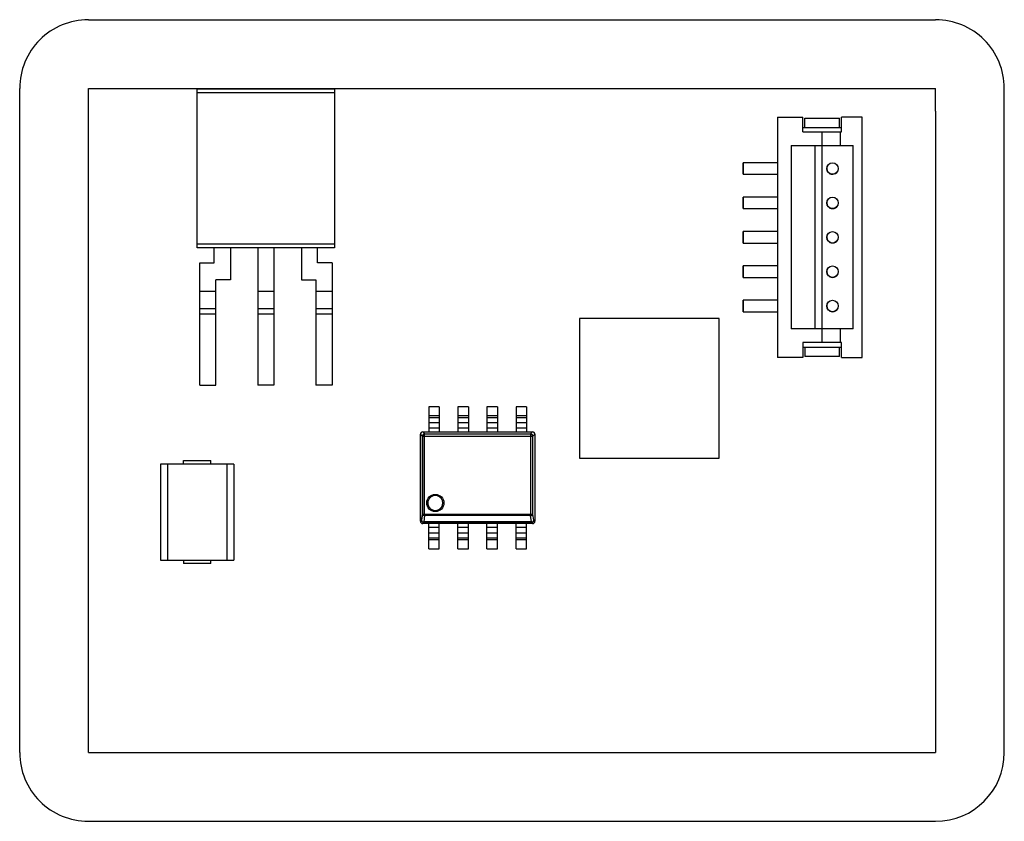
# Model space of a CAD drawing. Header units: millimetres. Extents: x -21.5 to 21.5, y -17.5 to 17.5.
import ezdxf

# ---------------------------------------------------------------- set-up
doc = ezdxf.new("R2010")
doc.units = ezdxf.units.MM
doc.header["$MEASUREMENT"] = 0

msp = doc.modelspace()

# ---------------------------------------------------------------- linework, layer by layer
at = {"lineweight": 25}
for points, knots in [([(-18.5, 17.5), (-19.2956, 17.5), (-20.0587, 17.1839), (-20.6213, 16.6213), (-20.6213, 16.6213), (-21.1839, 16.0587), (-21.5, 15.2956), (-21.5, 14.5)], [0, 0, 0, 0, 0.3333333, 0.3333333, 0.3333333, 0.3333333, 1, 1, 1, 1]), ([(21.5, 14.5), (21.5, 15.2956), (21.1839, 16.0587), (20.6213, 16.6213), (20.6213, 16.6213), (20.0587, 17.1839), (19.2956, 17.5), (18.5, 17.5)], [0, 0, 0, 0, 0.3333333, 0.3333333, 0.3333333, 0.3333333, 1, 1, 1, 1]), ([(10.0955, 11), (10.0955, 11), (10.0955, 10.9043), (10.0955, 10.9043), (10.0955, 10.9043), (10.0955, 10.9043), (10.0955, 10.8232), (10.0955, 10.8232), (10.0955, 10.8232), (10.0955, 10.8232), (10.0955, 10.769), (10.0955, 10.769), (10.0955, 10.769), (10.0955, 10.769), (10.0955, 10.75), (10.0955, 10.75), (10.0955, 10.75), (10.0955, 10.75), (10.0955, 10.769), (10.0955, 10.769), (10.0955, 10.769), (10.0955, 10.769), (10.0955, 10.8232), (10.0955, 10.8232), (10.0955, 10.8232), (10.0955, 10.8232), (10.0955, 10.9043), (10.0955, 10.9043), (10.0955, 10.9043), (10.0955, 10.9043), (10.0955, 11), (10.0955, 11), (10.0955, 11), (10.0955, 11), (10.0955, 11.0956), (10.0955, 11.0956), (10.0955, 11.0956), (10.0955, 11.0956), (10.0955, 11.1767), (10.0955, 11.1767), (10.0955, 11.1767), (10.0955, 11.1767), (10.0955, 11.2309), (10.0955, 11.2309), (10.0955, 11.2309), (10.0955, 11.2309), (10.0955, 11.25), (10.0955, 11.25), (10.0955, 11.25), (10.0955, 11.25), (10.0955, 11.2309), (10.0955, 11.2309), (10.0955, 11.2309), (10.0955, 11.2309), (10.0955, 11.1767), (10.0955, 11.1767), (10.0955, 11.1767), (10.0955, 11.1767), (10.0955, 11.0956), (10.0955, 11.0956), (10.0955, 11.0956), (10.0955, 11.0956), (10.0955, 11), (10.0955, 11)], [0, 0, 0, 0, 0.0588235, 0.0588235, 0.0588235, 0.0588235, 0.1176471, 0.1176471, 0.1176471, 0.1176471, 0.1764706, 0.1764706, 0.1764706, 0.1764706, 0.2352941, 0.2352941, 0.2352941, 0.2352941, 0.2941176, 0.2941176, 0.2941176, 0.2941176, 0.3529412, 0.3529412, 0.3529412, 0.3529412, 0.4117647, 0.4117647, 0.4117647, 0.4117647, 0.4705882, 0.4705882, 0.4705882, 0.4705882, 0.5294118, 0.5294118, 0.5294118, 0.5294118, 0.5882353, 0.5882353, 0.5882353, 0.5882353, 0.6470588, 0.6470588, 0.6470588, 0.6470588, 0.7058824, 0.7058824, 0.7058824, 0.7058824, 0.7647059, 0.7647059, 0.7647059, 0.7647059, 0.8235294, 0.8235294, 0.8235294, 0.8235294, 0.8823529, 0.8823529, 0.8823529, 0.8823529, 1, 1, 1, 1]), ([(14.2455, 11), (14.2455, 11.138), (14.1335, 11.25), (13.9955, 11.25), (13.9955, 11.25), (13.8574, 11.25), (13.7455, 11.138), (13.7455, 11), (13.7455, 11), (13.7455, 10.8619), (13.8574, 10.75), (13.9955, 10.75), (13.9955, 10.75), (14.1335, 10.75), (14.2455, 10.8619), (14.2455, 11)], [0, 0, 0, 0, 0.2, 0.2, 0.2, 0.2, 0.4, 0.4, 0.4, 0.4, 0.6, 0.6, 0.6, 0.6, 1, 1, 1, 1]), ([(13.7719, 11.1118), (13.7319, 11.0319), (13.7376, 10.9368), (13.7869, 10.8622), (13.7869, 10.8622), (13.8361, 10.7877), (13.9213, 10.7451), (14.0105, 10.7504), (14.0105, 10.7504), (14.0996, 10.7558), (14.1791, 10.8083), (14.2191, 10.8882)], [0, 0, 0, 0, 0.25, 0.25, 0.25, 0.25, 0.5, 0.5, 0.5, 0.5, 1, 1, 1, 1]), ([(10.0955, 9.5), (10.0955, 9.5), (10.0955, 9.4043), (10.0955, 9.4043), (10.0955, 9.4043), (10.0955, 9.4043), (10.0955, 9.3232), (10.0955, 9.3232), (10.0955, 9.3232), (10.0955, 9.3232), (10.0955, 9.269), (10.0955, 9.269), (10.0955, 9.269), (10.0955, 9.269), (10.0955, 9.25), (10.0955, 9.25), (10.0955, 9.25), (10.0955, 9.25), (10.0955, 9.269), (10.0955, 9.269), (10.0955, 9.269), (10.0955, 9.269), (10.0955, 9.3232), (10.0955, 9.3232), (10.0955, 9.3232), (10.0955, 9.3232), (10.0955, 9.4043), (10.0955, 9.4043), (10.0955, 9.4043), (10.0955, 9.4043), (10.0955, 9.5), (10.0955, 9.5), (10.0955, 9.5), (10.0955, 9.5), (10.0955, 9.5956), (10.0955, 9.5956), (10.0955, 9.5956), (10.0955, 9.5956), (10.0955, 9.6767), (10.0955, 9.6767), (10.0955, 9.6767), (10.0955, 9.6767), (10.0955, 9.7309), (10.0955, 9.7309), (10.0955, 9.7309), (10.0955, 9.7309), (10.0955, 9.75), (10.0955, 9.75), (10.0955, 9.75), (10.0955, 9.75), (10.0955, 9.7309), (10.0955, 9.7309), (10.0955, 9.7309), (10.0955, 9.7309), (10.0955, 9.6767), (10.0955, 9.6767), (10.0955, 9.6767), (10.0955, 9.6767), (10.0955, 9.5956), (10.0955, 9.5956), (10.0955, 9.5956), (10.0955, 9.5956), (10.0955, 9.5), (10.0955, 9.5)], [0, 0, 0, 0, 0.0588235, 0.0588235, 0.0588235, 0.0588235, 0.1176471, 0.1176471, 0.1176471, 0.1176471, 0.1764706, 0.1764706, 0.1764706, 0.1764706, 0.2352941, 0.2352941, 0.2352941, 0.2352941, 0.2941176, 0.2941176, 0.2941176, 0.2941176, 0.3529412, 0.3529412, 0.3529412, 0.3529412, 0.4117647, 0.4117647, 0.4117647, 0.4117647, 0.4705882, 0.4705882, 0.4705882, 0.4705882, 0.5294118, 0.5294118, 0.5294118, 0.5294118, 0.5882353, 0.5882353, 0.5882353, 0.5882353, 0.6470588, 0.6470588, 0.6470588, 0.6470588, 0.7058824, 0.7058824, 0.7058824, 0.7058824, 0.7647059, 0.7647059, 0.7647059, 0.7647059, 0.8235294, 0.8235294, 0.8235294, 0.8235294, 0.8823529, 0.8823529, 0.8823529, 0.8823529, 1, 1, 1, 1]), ([(13.7719, 9.6118), (13.7319, 9.5319), (13.7376, 9.4368), (13.7869, 9.3622), (13.7869, 9.3622), (13.8361, 9.2877), (13.9213, 9.2451), (14.0105, 9.2504), (14.0105, 9.2504), (14.0996, 9.2558), (14.1791, 9.3083), (14.2191, 9.3882)], [0, 0, 0, 0, 0.25, 0.25, 0.25, 0.25, 0.5, 0.5, 0.5, 0.5, 1, 1, 1, 1]), ([(14.2455, 9.5), (14.2455, 9.638), (14.1335, 9.75), (13.9955, 9.75), (13.9955, 9.75), (13.8574, 9.75), (13.7455, 9.638), (13.7455, 9.5), (13.7455, 9.5), (13.7455, 9.3619), (13.8574, 9.25), (13.9955, 9.25), (13.9955, 9.25), (14.1335, 9.25), (14.2455, 9.3619), (14.2455, 9.5)], [0, 0, 0, 0, 0.2, 0.2, 0.2, 0.2, 0.4, 0.4, 0.4, 0.4, 0.6, 0.6, 0.6, 0.6, 1, 1, 1, 1]), ([(10.0955, 8), (10.0955, 8), (10.0955, 7.9043), (10.0955, 7.9043), (10.0955, 7.9043), (10.0955, 7.9043), (10.0955, 7.8232), (10.0955, 7.8232), (10.0955, 7.8232), (10.0955, 7.8232), (10.0955, 7.769), (10.0955, 7.769), (10.0955, 7.769), (10.0955, 7.769), (10.0955, 7.75), (10.0955, 7.75), (10.0955, 7.75), (10.0955, 7.75), (10.0955, 7.769), (10.0955, 7.769), (10.0955, 7.769), (10.0955, 7.769), (10.0955, 7.8232), (10.0955, 7.8232), (10.0955, 7.8232), (10.0955, 7.8232), (10.0955, 7.9043), (10.0955, 7.9043), (10.0955, 7.9043), (10.0955, 7.9043), (10.0955, 8), (10.0955, 8), (10.0955, 8), (10.0955, 8), (10.0955, 8.0956), (10.0955, 8.0956), (10.0955, 8.0956), (10.0955, 8.0956), (10.0955, 8.1767), (10.0955, 8.1767), (10.0955, 8.1767), (10.0955, 8.1767), (10.0955, 8.2309), (10.0955, 8.2309), (10.0955, 8.2309), (10.0955, 8.2309), (10.0955, 8.25), (10.0955, 8.25), (10.0955, 8.25), (10.0955, 8.25), (10.0955, 8.2309), (10.0955, 8.2309), (10.0955, 8.2309), (10.0955, 8.2309), (10.0955, 8.1767), (10.0955, 8.1767), (10.0955, 8.1767), (10.0955, 8.1767), (10.0955, 8.0956), (10.0955, 8.0956), (10.0955, 8.0956), (10.0955, 8.0956), (10.0955, 8), (10.0955, 8)], [0, 0, 0, 0, 0.0588235, 0.0588235, 0.0588235, 0.0588235, 0.1176471, 0.1176471, 0.1176471, 0.1176471, 0.1764706, 0.1764706, 0.1764706, 0.1764706, 0.2352941, 0.2352941, 0.2352941, 0.2352941, 0.2941176, 0.2941176, 0.2941176, 0.2941176, 0.3529412, 0.3529412, 0.3529412, 0.3529412, 0.4117647, 0.4117647, 0.4117647, 0.4117647, 0.4705882, 0.4705882, 0.4705882, 0.4705882, 0.5294118, 0.5294118, 0.5294118, 0.5294118, 0.5882353, 0.5882353, 0.5882353, 0.5882353, 0.6470588, 0.6470588, 0.6470588, 0.6470588, 0.7058824, 0.7058824, 0.7058824, 0.7058824, 0.7647059, 0.7647059, 0.7647059, 0.7647059, 0.8235294, 0.8235294, 0.8235294, 0.8235294, 0.8823529, 0.8823529, 0.8823529, 0.8823529, 1, 1, 1, 1]), ([(14.2455, 8), (14.2455, 8.138), (14.1335, 8.25), (13.9955, 8.25), (13.9955, 8.25), (13.8574, 8.25), (13.7455, 8.138), (13.7455, 8), (13.7455, 8), (13.7455, 7.8619), (13.8574, 7.75), (13.9955, 7.75), (13.9955, 7.75), (14.1335, 7.75), (14.2455, 7.8619), (14.2455, 8)], [0, 0, 0, 0, 0.2, 0.2, 0.2, 0.2, 0.4, 0.4, 0.4, 0.4, 0.6, 0.6, 0.6, 0.6, 1, 1, 1, 1]), ([(13.7719, 8.1118), (13.7319, 8.0319), (13.7376, 7.9368), (13.7869, 7.8622), (13.7869, 7.8622), (13.8361, 7.7877), (13.9213, 7.7451), (14.0105, 7.7504), (14.0105, 7.7504), (14.0996, 7.7558), (14.1791, 7.8083), (14.2191, 7.8882)], [0, 0, 0, 0, 0.25, 0.25, 0.25, 0.25, 0.5, 0.5, 0.5, 0.5, 1, 1, 1, 1]), ([(10.0955, 6.5), (10.0955, 6.5), (10.0955, 6.4043), (10.0955, 6.4043), (10.0955, 6.4043), (10.0955, 6.4043), (10.0955, 6.3232), (10.0955, 6.3232), (10.0955, 6.3232), (10.0955, 6.3232), (10.0955, 6.269), (10.0955, 6.269), (10.0955, 6.269), (10.0955, 6.269), (10.0955, 6.25), (10.0955, 6.25), (10.0955, 6.25), (10.0955, 6.25), (10.0955, 6.269), (10.0955, 6.269), (10.0955, 6.269), (10.0955, 6.269), (10.0955, 6.3232), (10.0955, 6.3232), (10.0955, 6.3232), (10.0955, 6.3232), (10.0955, 6.4043), (10.0955, 6.4043), (10.0955, 6.4043), (10.0955, 6.4043), (10.0955, 6.5), (10.0955, 6.5), (10.0955, 6.5), (10.0955, 6.5), (10.0955, 6.5956), (10.0955, 6.5956), (10.0955, 6.5956), (10.0955, 6.5956), (10.0955, 6.6767), (10.0955, 6.6767), (10.0955, 6.6767), (10.0955, 6.6767), (10.0955, 6.7309), (10.0955, 6.7309), (10.0955, 6.7309), (10.0955, 6.7309), (10.0955, 6.75), (10.0955, 6.75), (10.0955, 6.75), (10.0955, 6.75), (10.0955, 6.7309), (10.0955, 6.7309), (10.0955, 6.7309), (10.0955, 6.7309), (10.0955, 6.6767), (10.0955, 6.6767), (10.0955, 6.6767), (10.0955, 6.6767), (10.0955, 6.5956), (10.0955, 6.5956), (10.0955, 6.5956), (10.0955, 6.5956), (10.0955, 6.5), (10.0955, 6.5)], [0, 0, 0, 0, 0.0588235, 0.0588235, 0.0588235, 0.0588235, 0.1176471, 0.1176471, 0.1176471, 0.1176471, 0.1764706, 0.1764706, 0.1764706, 0.1764706, 0.2352941, 0.2352941, 0.2352941, 0.2352941, 0.2941176, 0.2941176, 0.2941176, 0.2941176, 0.3529412, 0.3529412, 0.3529412, 0.3529412, 0.4117647, 0.4117647, 0.4117647, 0.4117647, 0.4705882, 0.4705882, 0.4705882, 0.4705882, 0.5294118, 0.5294118, 0.5294118, 0.5294118, 0.5882353, 0.5882353, 0.5882353, 0.5882353, 0.6470588, 0.6470588, 0.6470588, 0.6470588, 0.7058824, 0.7058824, 0.7058824, 0.7058824, 0.7647059, 0.7647059, 0.7647059, 0.7647059, 0.8235294, 0.8235294, 0.8235294, 0.8235294, 0.8823529, 0.8823529, 0.8823529, 0.8823529, 1, 1, 1, 1]), ([(13.7719, 6.6118), (13.7319, 6.5319), (13.7376, 6.4368), (13.7869, 6.3622), (13.7869, 6.3622), (13.8361, 6.2877), (13.9213, 6.2451), (14.0105, 6.2504), (14.0105, 6.2504), (14.0996, 6.2558), (14.1791, 6.3083), (14.2191, 6.3882)], [0, 0, 0, 0, 0.25, 0.25, 0.25, 0.25, 0.5, 0.5, 0.5, 0.5, 1, 1, 1, 1]), ([(14.2455, 6.5), (14.2455, 6.638), (14.1335, 6.75), (13.9955, 6.75), (13.9955, 6.75), (13.8574, 6.75), (13.7455, 6.638), (13.7455, 6.5), (13.7455, 6.5), (13.7455, 6.3619), (13.8574, 6.25), (13.9955, 6.25), (13.9955, 6.25), (14.1335, 6.25), (14.2455, 6.3619), (14.2455, 6.5)], [0, 0, 0, 0, 0.2, 0.2, 0.2, 0.2, 0.4, 0.4, 0.4, 0.4, 0.6, 0.6, 0.6, 0.6, 1, 1, 1, 1]), ([(10.0955, 5), (10.0955, 5), (10.0955, 4.9043), (10.0955, 4.9043), (10.0955, 4.9043), (10.0955, 4.9043), (10.0955, 4.8232), (10.0955, 4.8232), (10.0955, 4.8232), (10.0955, 4.8232), (10.0955, 4.769), (10.0955, 4.769), (10.0955, 4.769), (10.0955, 4.769), (10.0955, 4.75), (10.0955, 4.75), (10.0955, 4.75), (10.0955, 4.75), (10.0955, 4.769), (10.0955, 4.769), (10.0955, 4.769), (10.0955, 4.769), (10.0955, 4.8232), (10.0955, 4.8232), (10.0955, 4.8232), (10.0955, 4.8232), (10.0955, 4.9043), (10.0955, 4.9043), (10.0955, 4.9043), (10.0955, 4.9043), (10.0955, 5), (10.0955, 5), (10.0955, 5), (10.0955, 5), (10.0955, 5.0956), (10.0955, 5.0956), (10.0955, 5.0956), (10.0955, 5.0956), (10.0955, 5.1767), (10.0955, 5.1767), (10.0955, 5.1767), (10.0955, 5.1767), (10.0955, 5.2309), (10.0955, 5.2309), (10.0955, 5.2309), (10.0955, 5.2309), (10.0955, 5.25), (10.0955, 5.25), (10.0955, 5.25), (10.0955, 5.25), (10.0955, 5.2309), (10.0955, 5.2309), (10.0955, 5.2309), (10.0955, 5.2309), (10.0955, 5.1767), (10.0955, 5.1767), (10.0955, 5.1767), (10.0955, 5.1767), (10.0955, 5.0956), (10.0955, 5.0956), (10.0955, 5.0956), (10.0955, 5.0956), (10.0955, 5), (10.0955, 5)], [0, 0, 0, 0, 0.0588235, 0.0588235, 0.0588235, 0.0588235, 0.1176471, 0.1176471, 0.1176471, 0.1176471, 0.1764706, 0.1764706, 0.1764706, 0.1764706, 0.2352941, 0.2352941, 0.2352941, 0.2352941, 0.2941176, 0.2941176, 0.2941176, 0.2941176, 0.3529412, 0.3529412, 0.3529412, 0.3529412, 0.4117647, 0.4117647, 0.4117647, 0.4117647, 0.4705882, 0.4705882, 0.4705882, 0.4705882, 0.5294118, 0.5294118, 0.5294118, 0.5294118, 0.5882353, 0.5882353, 0.5882353, 0.5882353, 0.6470588, 0.6470588, 0.6470588, 0.6470588, 0.7058824, 0.7058824, 0.7058824, 0.7058824, 0.7647059, 0.7647059, 0.7647059, 0.7647059, 0.8235294, 0.8235294, 0.8235294, 0.8235294, 0.8823529, 0.8823529, 0.8823529, 0.8823529, 1, 1, 1, 1]), ([(14.2455, 5), (14.2455, 5.138), (14.1335, 5.25), (13.9955, 5.25), (13.9955, 5.25), (13.8574, 5.25), (13.7455, 5.138), (13.7455, 5), (13.7455, 5), (13.7455, 4.8619), (13.8574, 4.75), (13.9955, 4.75), (13.9955, 4.75), (14.1335, 4.75), (14.2455, 4.8619), (14.2455, 5)], [0, 0, 0, 0, 0.2, 0.2, 0.2, 0.2, 0.4, 0.4, 0.4, 0.4, 0.6, 0.6, 0.6, 0.6, 1, 1, 1, 1]), ([(13.7719, 5.1118), (13.7319, 5.0319), (13.7376, 4.9368), (13.7869, 4.8622), (13.7869, 4.8622), (13.8361, 4.7877), (13.9213, 4.7451), (14.0105, 4.7504), (14.0105, 4.7504), (14.0996, 4.7558), (14.1791, 4.8083), (14.2191, 4.8882)], [0, 0, 0, 0, 0.25, 0.25, 0.25, 0.25, 0.5, 0.5, 0.5, 0.5, 1, 1, 1, 1]), ([(-3.8999, -0.5001), (-3.9265, -0.5001), (-3.9519, -0.5106), (-3.9706, -0.5294), (-3.9706, -0.5294), (-3.9894, -0.5481), (-3.9999, -0.5736), (-3.9999, -0.6001)], [0, 0, 0, 0, 0.3333333, 0.3333333, 0.3333333, 0.3333333, 1, 1, 1, 1]), ([(1.0001, -0.6001), (1.0001, -0.5735), (0.9895, -0.5481), (0.9708, -0.5294), (0.9708, -0.5294), (0.952, -0.5106), (0.9266, -0.5001), (0.9001, -0.5001)], [0, 0, 0, 0, 0.3333333, 0.3333333, 0.3333333, 0.3333333, 1, 1, 1, 1]), ([(-2.9749, -3.6001), (-2.9749, -3.393), (-3.1428, -3.2251), (-3.3499, -3.2251), (-3.3499, -3.2251), (-3.557, -3.2251), (-3.7249, -3.393), (-3.7249, -3.6001), (-3.7249, -3.6001), (-3.7249, -3.8072), (-3.557, -3.9751), (-3.3499, -3.9751), (-3.3499, -3.9751), (-3.1428, -3.9751), (-2.9749, -3.8072), (-2.9749, -3.6001)], [0, 0, 0, 0, 0.2, 0.2, 0.2, 0.2, 0.4, 0.4, 0.4, 0.4, 0.6, 0.6, 0.6, 0.6, 1, 1, 1, 1]), ([(-3.0249, -3.6001), (-3.0254, -3.5865), (-3.0259, -3.5729), (-3.0275, -3.5593), (-3.0275, -3.5593), (-3.029, -3.5459), (-3.0317, -3.5326), (-3.0351, -3.5195), (-3.0351, -3.5195), (-3.0385, -3.5062), (-3.0427, -3.4932), (-3.0478, -3.4804), (-3.0478, -3.4804), (-3.0639, -3.4395), (-3.0888, -3.4016), (-3.1201, -3.3703), (-3.1201, -3.3703), (-3.1514, -3.3389), (-3.1892, -3.3142), (-3.2303, -3.2979), (-3.2303, -3.2979), (-3.2683, -3.2829), (-3.3091, -3.2751), (-3.3499, -3.2751), (-3.3499, -3.2751), (-3.3908, -3.2751), (-3.4316, -3.2828), (-3.4696, -3.2979), (-3.4696, -3.2979), (-3.5107, -3.3142), (-3.5485, -3.3391), (-3.5797, -3.3703), (-3.5797, -3.3703), (-3.5954, -3.3858), (-3.6094, -3.403), (-3.6215, -3.4214), (-3.6215, -3.4214), (-3.6337, -3.4399), (-3.6438, -3.4598), (-3.6521, -3.4804), (-3.6521, -3.4804), (-3.6597, -3.4994), (-3.6657, -3.519), (-3.6692, -3.539), (-3.6692, -3.539), (-3.6728, -3.5591), (-3.6739, -3.5796), (-3.6749, -3.6001)], [0, 0, 0, 0, 0.0769231, 0.0769231, 0.0769231, 0.0769231, 0.1538462, 0.1538462, 0.1538462, 0.1538462, 0.2307692, 0.2307692, 0.2307692, 0.2307692, 0.3076923, 0.3076923, 0.3076923, 0.3076923, 0.3846154, 0.3846154, 0.3846154, 0.3846154, 0.4615385, 0.4615385, 0.4615385, 0.4615385, 0.5384615, 0.5384615, 0.5384615, 0.5384615, 0.6153846, 0.6153846, 0.6153846, 0.6153846, 0.6923077, 0.6923077, 0.6923077, 0.6923077, 0.7692308, 0.7692308, 0.7692308, 0.7692308, 0.8461538, 0.8461538, 0.8461538, 0.8461538, 1, 1, 1, 1]), ([(-3.6749, -3.6001), (-3.6745, -3.6137), (-3.674, -3.6273), (-3.6724, -3.6408), (-3.6724, -3.6408), (-3.6708, -3.6542), (-3.6682, -3.6676), (-3.6648, -3.6807), (-3.6648, -3.6807), (-3.6614, -3.6939), (-3.6572, -3.707), (-3.6521, -3.7197), (-3.6521, -3.7197), (-3.6359, -3.7606), (-3.6111, -3.7985), (-3.5797, -3.8299), (-3.5797, -3.8299), (-3.5484, -3.8612), (-3.5107, -3.886), (-3.4696, -3.9023), (-3.4696, -3.9023), (-3.4316, -3.9173), (-3.3908, -3.9251), (-3.3499, -3.9251), (-3.3499, -3.9251), (-3.3091, -3.9251), (-3.2683, -3.9173), (-3.2303, -3.9023), (-3.2303, -3.9023), (-3.1892, -3.8859), (-3.1514, -3.861), (-3.1201, -3.8299), (-3.1201, -3.8299), (-3.1045, -3.8143), (-3.0904, -3.7972), (-3.0784, -3.7788), (-3.0784, -3.7788), (-3.0662, -3.7602), (-3.056, -3.7404), (-3.0478, -3.7197), (-3.0478, -3.7197), (-3.0402, -3.7007), (-3.0342, -3.6811), (-3.0306, -3.6611), (-3.0306, -3.6611), (-3.0271, -3.641), (-3.026, -3.6205), (-3.0249, -3.6001)], [0, 0, 0, 0, 0.0769231, 0.0769231, 0.0769231, 0.0769231, 0.1538462, 0.1538462, 0.1538462, 0.1538462, 0.2307692, 0.2307692, 0.2307692, 0.2307692, 0.3076923, 0.3076923, 0.3076923, 0.3076923, 0.3846154, 0.3846154, 0.3846154, 0.3846154, 0.4615385, 0.4615385, 0.4615385, 0.4615385, 0.5384615, 0.5384615, 0.5384615, 0.5384615, 0.6153846, 0.6153846, 0.6153846, 0.6153846, 0.6923077, 0.6923077, 0.6923077, 0.6923077, 0.7692308, 0.7692308, 0.7692308, 0.7692308, 0.8461538, 0.8461538, 0.8461538, 0.8461538, 1, 1, 1, 1]), ([(-3.9999, -4.4001), (-3.9999, -4.4266), (-3.9894, -4.452), (-3.9706, -4.4708), (-3.9706, -4.4708), (-3.9519, -4.4895), (-3.9265, -4.5001), (-3.8999, -4.5001)], [0, 0, 0, 0, 0.3333333, 0.3333333, 0.3333333, 0.3333333, 1, 1, 1, 1]), ([(-3.9999, -4.4001), (-3.9999, -4.4266), (-3.9894, -4.452), (-3.9706, -4.4708), (-3.9706, -4.4708), (-3.9519, -4.4895), (-3.9265, -4.5001), (-3.8999, -4.5001)], [0, 0, 0, 0, 0.3333333, 0.3333333, 0.3333333, 0.3333333, 1, 1, 1, 1]), ([(-3.955, -4.3562), (-3.9524, -4.3736), (-3.9407, -4.3908), (-3.9226, -4.4037), (-3.9226, -4.4037), (-3.9045, -4.4167), (-3.8804, -4.4251), (-3.8561, -4.4269)], [0, 0, 0, 0, 0.3333333, 0.3333333, 0.3333333, 0.3333333, 1, 1, 1, 1]), ([(-3.8561, -4.455), (-3.8816, -4.4545), (-3.907, -4.4436), (-3.9252, -4.4253), (-3.9252, -4.4253), (-3.9435, -4.4071), (-3.9544, -4.3817), (-3.955, -4.3562)], [0, 0, 0, 0, 0.3333333, 0.3333333, 0.3333333, 0.3333333, 1, 1, 1, 1]), ([(0.8562, -4.4269), (0.8805, -4.4251), (0.9047, -4.4167), (0.9227, -4.4037), (0.9227, -4.4037), (0.9408, -4.3908), (0.9526, -4.3736), (0.9551, -4.3562)], [0, 0, 0, 0, 0.3333333, 0.3333333, 0.3333333, 0.3333333, 1, 1, 1, 1]), ([(0.9551, -4.3562), (0.9545, -4.3817), (0.9436, -4.4071), (0.9254, -4.4253), (0.9254, -4.4253), (0.9071, -4.4436), (0.8817, -4.4545), (0.8562, -4.455)], [0, 0, 0, 0, 0.3333333, 0.3333333, 0.3333333, 0.3333333, 1, 1, 1, 1]), ([(-21.5, -14.5), (-21.5, -15.2956), (-21.1839, -16.0587), (-20.6213, -16.6213), (-20.6213, -16.6213), (-20.0587, -17.1839), (-19.2956, -17.5), (-18.5, -17.5)], [0, 0, 0, 0, 0.3333333, 0.3333333, 0.3333333, 0.3333333, 1, 1, 1, 1])]:
    msp.add_open_spline(points, degree=3, knots=knots, dxfattribs=at)
for points in [[(-18.5, 17.5), (-18.5, 17.5), (18.5, 17.5), (18.5, 17.5)], [(-21.5, -14.5), (-21.5, -14.5), (-21.5, 14.5), (-21.5, 14.5)], [(-18.5, 14.5), (-18.5, 14.5), (-17.5, 14.5), (-17.5, 14.5)], [(-18.5, 13.5), (-18.5, 13.5), (-18.5, 14.5), (-18.5, 14.5)], [(-17.5, 14.5), (-17.5, 14.5), (17.5, 14.5), (17.5, 14.5)], [(-13.7501, 7.5374), (-13.7501, 7.5374), (-13.7501, 14.4874), (-13.7501, 14.4874)], [(-13.7501, 14.4874), (-13.7501, 14.4874), (-7.7501, 14.4874), (-7.7501, 14.4874)], [(-13.7501, 14.3267), (-13.7501, 14.3267), (-7.7501, 14.3267), (-7.7501, 14.3267)], [(-7.7501, 14.4874), (-7.7501, 14.4874), (-7.7501, 7.5374), (-7.7501, 7.5374)], [(17.5, 14.5), (17.5, 14.5), (18.5, 14.5), (18.5, 14.5)], [(18.5, 13.5), (18.5, 13.5), (18.5, 14.5), (18.5, 14.5)], [(21.5, -14.5), (21.5, -14.5), (21.5, 14.5), (21.5, 14.5)], [(-18.5, -14.5), (-18.5, -14.5), (-18.5, 13.5), (-18.5, 13.5)], [(18.5, 13.5), (18.5, 13.5), (18.5, -14.5), (18.5, -14.5)], [(11.5955, 13.25), (11.5955, 13.25), (11.5955, 2.75), (11.5955, 2.75)], [(11.5955, 13.25), (11.5955, 13.25), (12.6955, 13.25), (12.6955, 13.25)], [(12.6955, 12.6), (12.6955, 12.6), (12.6955, 13.25), (12.6955, 13.25)], [(12.7955, 12.8), (12.7955, 12.8), (12.7955, 13.2), (12.7955, 13.2)], [(12.7955, 13.2), (12.7955, 13.2), (14.2955, 13.2), (14.2955, 13.2)], [(14.2955, 12.8), (14.2955, 12.8), (14.2955, 13.2), (14.2955, 13.2)], [(14.3955, 12.6), (14.3955, 12.6), (14.3955, 13.25), (14.3955, 13.25)], [(15.2955, 13.25), (15.2955, 13.25), (14.3955, 13.25), (14.3955, 13.25)], [(15.2955, 2.75), (15.2955, 2.75), (15.2955, 13.25), (15.2955, 13.25)], [(12.6955, 12.8), (12.6955, 12.8), (14.3955, 12.8), (14.3955, 12.8)], [(12.6955, 12.6), (12.6955, 12.6), (14.3455, 12.6), (14.3455, 12.6)], [(13.5455, 12), (13.5455, 12), (13.5455, 12.6), (13.5455, 12.6)], [(14.3455, 12), (14.3455, 12), (14.3455, 12.6), (14.3455, 12.6)], [(14.3455, 12.6), (14.3455, 12.6), (14.3955, 12.6), (14.3955, 12.6)], [(12.1955, 12), (12.1955, 12), (12.1955, 4), (12.1955, 4)], [(12.1955, 12), (12.1955, 12), (14.8955, 12), (14.8955, 12)], [(13.2455, 4), (13.2455, 4), (13.2455, 12), (13.2455, 12)], [(13.5455, 3.4), (13.5455, 3.4), (13.5455, 12), (13.5455, 12)], [(14.8955, 4), (14.8955, 4), (14.8955, 12), (14.8955, 12)], [(11.5955, 11.25), (11.5955, 11.25), (10.0955, 11.25), (10.0955, 11.25)], [(10.0955, 10.75), (10.0955, 10.75), (11.5955, 10.75), (11.5955, 10.75)], [(13.7719, 11.1118), (13.7719, 11.1118), (13.7719, 11.1118), (13.7719, 11.1118)], [(14.2191, 10.8882), (14.2191, 10.8882), (14.2191, 10.8882), (14.2191, 10.8882)], [(11.5955, 9.75), (11.5955, 9.75), (10.0955, 9.75), (10.0955, 9.75)], [(13.7719, 9.6118), (13.7719, 9.6118), (13.7719, 9.6118), (13.7719, 9.6118)], [(10.0955, 9.25), (10.0955, 9.25), (11.5955, 9.25), (11.5955, 9.25)], [(14.2191, 9.3882), (14.2191, 9.3882), (14.2191, 9.3882), (14.2191, 9.3882)], [(11.5955, 8.25), (11.5955, 8.25), (10.0955, 8.25), (10.0955, 8.25)], [(10.0955, 7.75), (10.0955, 7.75), (11.5955, 7.75), (11.5955, 7.75)], [(13.7719, 8.1118), (13.7719, 8.1118), (13.7719, 8.1118), (13.7719, 8.1118)], [(14.2191, 7.8882), (14.2191, 7.8882), (14.2191, 7.8882), (14.2191, 7.8882)], [(-7.7501, 7.6981), (-7.7501, 7.6981), (-13.7501, 7.6981), (-13.7501, 7.6981)], [(-7.7501, 7.5374), (-7.7501, 7.5374), (-13.7501, 7.5374), (-13.7501, 7.5374)], [(-13.0001, 6.8874), (-13.0001, 6.8874), (-13.0001, 7.5374), (-13.0001, 7.5374)], [(-12.3001, 7.5374), (-12.3001, 7.5374), (-12.3001, 6.1374), (-12.3001, 6.1374)], [(-11.1001, 7.5374), (-11.1001, 7.5374), (-11.1001, 4.8874), (-11.1001, 4.8874)], [(-10.4001, 7.5374), (-10.4001, 7.5374), (-10.4001, 4.8874), (-10.4001, 4.8874)], [(-9.2001, 7.5374), (-9.2001, 7.5374), (-9.2001, 6.1374), (-9.2001, 6.1374)], [(-8.5001, 6.8874), (-8.5001, 6.8874), (-8.5001, 7.5374), (-8.5001, 7.5374)], [(-13.6401, 4.8874), (-13.6401, 4.8874), (-13.6401, 6.8874), (-13.6401, 6.8874)], [(-13.6401, 6.8874), (-13.6401, 6.8874), (-13.0001, 6.8874), (-13.0001, 6.8874)], [(-7.8601, 6.8874), (-7.8601, 6.8874), (-8.5001, 6.8874), (-8.5001, 6.8874)], [(-7.8601, 6.8874), (-7.8601, 6.8874), (-7.8601, 4.8874), (-7.8601, 4.8874)], [(11.5955, 6.75), (11.5955, 6.75), (10.0955, 6.75), (10.0955, 6.75)], [(13.7719, 6.6118), (13.7719, 6.6118), (13.7719, 6.6118), (13.7719, 6.6118)], [(-12.3001, 6.1374), (-12.3001, 6.1374), (-12.9401, 6.1374), (-12.9401, 6.1374)], [(-12.9401, 4.8874), (-12.9401, 4.8874), (-12.9401, 6.1374), (-12.9401, 6.1374)], [(-9.2001, 6.1374), (-9.2001, 6.1374), (-8.5601, 6.1374), (-8.5601, 6.1374)], [(-8.5601, 6.1374), (-8.5601, 6.1374), (-8.5601, 4.8874), (-8.5601, 4.8874)], [(10.0955, 6.25), (10.0955, 6.25), (11.5955, 6.25), (11.5955, 6.25)], [(14.2191, 6.3882), (14.2191, 6.3882), (14.2191, 6.3882), (14.2191, 6.3882)], [(-12.9401, 5.6374), (-12.9401, 5.6374), (-13.6401, 5.6374), (-13.6401, 5.6374)], [(-10.4001, 5.6374), (-10.4001, 5.6374), (-11.1001, 5.6374), (-11.1001, 5.6374)], [(-7.8601, 5.6374), (-7.8601, 5.6374), (-8.5601, 5.6374), (-8.5601, 5.6374)], [(11.5955, 5.25), (11.5955, 5.25), (10.0955, 5.25), (10.0955, 5.25)], [(-13.6401, 4.8874), (-13.6401, 4.8874), (-12.9401, 4.8874), (-12.9401, 4.8874)], [(-13.6401, 1.5374), (-13.6401, 1.5374), (-13.6401, 4.8874), (-13.6401, 4.8874)], [(-12.9401, 1.5374), (-12.9401, 1.5374), (-12.9401, 4.8874), (-12.9401, 4.8874)], [(-11.1001, 4.8874), (-11.1001, 4.8874), (-10.4001, 4.8874), (-10.4001, 4.8874)], [(-11.1001, 4.8874), (-11.1001, 4.8874), (-11.1001, 1.5374), (-11.1001, 1.5374)], [(-10.4001, 4.8874), (-10.4001, 4.8874), (-10.4001, 1.5374), (-10.4001, 1.5374)], [(-8.5601, 4.8874), (-8.5601, 4.8874), (-7.8601, 4.8874), (-7.8601, 4.8874)], [(-8.5601, 4.8874), (-8.5601, 4.8874), (-8.5601, 1.5374), (-8.5601, 1.5374)], [(-7.8601, 4.8874), (-7.8601, 4.8874), (-7.8601, 1.5374), (-7.8601, 1.5374)], [(10.0955, 4.75), (10.0955, 4.75), (11.5955, 4.75), (11.5955, 4.75)], [(13.7719, 5.1118), (13.7719, 5.1118), (13.7719, 5.1118), (13.7719, 5.1118)], [(14.2191, 4.8882), (14.2191, 4.8882), (14.2191, 4.8882), (14.2191, 4.8882)], [(-12.9401, 4.6374), (-12.9401, 4.6374), (-13.6401, 4.6374), (-13.6401, 4.6374)], [(-10.4001, 4.6374), (-10.4001, 4.6374), (-11.1001, 4.6374), (-11.1001, 4.6374)], [(-7.8601, 4.6374), (-7.8601, 4.6374), (-8.5601, 4.6374), (-8.5601, 4.6374)], [(9.05, 4.45), (9.05, 4.45), (2.95, 4.45), (2.95, 4.45)], [(2.95, 4.45), (2.95, 4.45), (2.95, -1.65), (2.95, -1.65)], [(9.05, -1.65), (9.05, -1.65), (9.05, 4.45), (9.05, 4.45)], [(14.8955, 4), (14.8955, 4), (12.1955, 4), (12.1955, 4)], [(14.3455, 3.4), (14.3455, 3.4), (14.3455, 4), (14.3455, 4)], [(12.6955, 3.4), (12.6955, 3.4), (12.6955, 2.75), (12.6955, 2.75)], [(14.3955, 3.4), (14.3955, 3.4), (12.6955, 3.4), (12.6955, 3.4)], [(12.6955, 3.2), (12.6955, 3.2), (14.3955, 3.2), (14.3955, 3.2)], [(12.7955, 3.2), (12.7955, 3.2), (12.7955, 2.8), (12.7955, 2.8)], [(14.2955, 2.8), (14.2955, 2.8), (14.2955, 3.2), (14.2955, 3.2)], [(14.3955, 2.75), (14.3955, 2.75), (14.3955, 3.4), (14.3955, 3.4)], [(12.6955, 2.75), (12.6955, 2.75), (11.5955, 2.75), (11.5955, 2.75)], [(14.2955, 2.8), (14.2955, 2.8), (12.7955, 2.8), (12.7955, 2.8)], [(14.3955, 2.75), (14.3955, 2.75), (15.2955, 2.75), (15.2955, 2.75)], [(-13.6401, 1.5374), (-13.6401, 1.5374), (-12.9401, 1.5374), (-12.9401, 1.5374)], [(-10.4001, 1.5374), (-10.4001, 1.5374), (-11.1001, 1.5374), (-11.1001, 1.5374)], [(-7.8601, 1.5374), (-7.8601, 1.5374), (-8.5601, 1.5374), (-8.5601, 1.5374)], [(-3.6349, 0.5999), (-3.6349, 0.5999), (-3.6349, -0.5001), (-3.6349, -0.5001)], [(-3.1749, 0.5999), (-3.1749, 0.5999), (-3.6349, 0.5999), (-3.6349, 0.5999)], [(-3.1749, 0.5999), (-3.1749, 0.5999), (-3.1749, -0.5001), (-3.1749, -0.5001)], [(-2.3649, 0.5999), (-2.3649, 0.5999), (-2.3649, -0.5001), (-2.3649, -0.5001)], [(-1.9049, 0.5999), (-1.9049, 0.5999), (-2.3649, 0.5999), (-2.3649, 0.5999)], [(-1.9049, 0.5999), (-1.9049, 0.5999), (-1.9049, -0.5001), (-1.9049, -0.5001)], [(-1.0949, 0.5999), (-1.0949, 0.5999), (-1.0949, -0.5001), (-1.0949, -0.5001)], [(-0.6349, 0.5999), (-0.6349, 0.5999), (-1.0949, 0.5999), (-1.0949, 0.5999)], [(-0.6349, 0.5999), (-0.6349, 0.5999), (-0.6349, -0.5001), (-0.6349, -0.5001)], [(0.1751, 0.5999), (0.1751, 0.5999), (0.1751, -0.5001), (0.1751, -0.5001)], [(0.6351, 0.5999), (0.6351, 0.5999), (0.1751, 0.5999), (0.1751, 0.5999)], [(0.6351, 0.5999), (0.6351, 0.5999), (0.6351, -0.5001), (0.6351, -0.5001)], [(-3.6349, 0.2162), (-3.6349, 0.2162), (-3.1749, 0.2162), (-3.1749, 0.2162)], [(-3.1749, 0.1213), (-3.1749, 0.1213), (-3.6349, 0.1213), (-3.6349, 0.1213)], [(-2.3649, 0.2162), (-2.3649, 0.2162), (-1.9049, 0.2162), (-1.9049, 0.2162)], [(-1.9049, 0.1213), (-1.9049, 0.1213), (-2.3649, 0.1213), (-2.3649, 0.1213)], [(-1.0949, 0.2162), (-1.0949, 0.2162), (-0.6349, 0.2162), (-0.6349, 0.2162)], [(-0.6349, 0.1213), (-0.6349, 0.1213), (-1.0949, 0.1213), (-1.0949, 0.1213)], [(0.1751, 0.2162), (0.1751, 0.2162), (0.6351, 0.2162), (0.6351, 0.2162)], [(0.6351, 0.1213), (0.6351, 0.1213), (0.1751, 0.1213), (0.1751, 0.1213)], [(-3.1749, -0.0989), (-3.1749, -0.0989), (-3.6349, -0.0989), (-3.6349, -0.0989)], [(-3.1749, -0.3361), (-3.1749, -0.3361), (-3.6349, -0.3361), (-3.6349, -0.3361)], [(-1.9049, -0.0989), (-1.9049, -0.0989), (-2.3649, -0.0989), (-2.3649, -0.0989)], [(-1.9049, -0.3361), (-1.9049, -0.3361), (-2.3649, -0.3361), (-2.3649, -0.3361)], [(-0.6349, -0.0989), (-0.6349, -0.0989), (-1.0949, -0.0989), (-1.0949, -0.0989)], [(-0.6349, -0.3361), (-0.6349, -0.3361), (-1.0949, -0.3361), (-1.0949, -0.3361)], [(0.6351, -0.0989), (0.6351, -0.0989), (0.1751, -0.0989), (0.1751, -0.0989)], [(0.6351, -0.3361), (0.6351, -0.3361), (0.1751, -0.3361), (0.1751, -0.3361)], [(-3.9988, -0.6001), (-3.9988, -0.6001), (-3.9999, -0.6001), (-3.9999, -0.6001)], [(-3.9999, -0.6001), (-3.9999, -0.6001), (-3.9999, -4.4001), (-3.9999, -4.4001)], [(-3.8999, -0.5012), (-3.9539, -0.5027), (-3.9973, -0.5461), (-3.9988, -0.6001)], [(-3.9988, -0.6001), (-3.9988, -0.6001), (-3.913, -0.6859), (-3.913, -0.6859)], [(-3.9988, -4.4001), (-3.9988, -4.4001), (-3.9988, -0.6001), (-3.9988, -0.6001)], [(-3.8141, -0.587), (-3.8681, -0.5885), (-3.9115, -0.6319), (-3.913, -0.6859)], [(-3.913, -0.6859), (-3.913, -0.6859), (0.9131, -0.6859), (0.9131, -0.6859)], [(-3.913, -0.6859), (-3.913, -0.6859), (-3.913, -4.0837), (-3.913, -4.0837)], [(-3.8999, -0.5001), (-3.8999, -0.5001), (-3.8999, -0.5012), (-3.8999, -0.5012)], [(-3.8999, -0.5001), (-3.8999, -0.5001), (0.9001, -0.5001), (0.9001, -0.5001)], [(-3.8999, -0.5012), (-3.8999, -0.5012), (-3.8141, -0.587), (-3.8141, -0.587)], [(-3.8999, -0.5012), (-3.8999, -0.5012), (0.9001, -0.5012), (0.9001, -0.5012)], [(-3.8141, -4.1544), (-3.8141, -4.1544), (-3.8141, -0.587), (-3.8141, -0.587)], [(-3.8141, -0.587), (-3.8141, -0.587), (0.8143, -0.587), (0.8143, -0.587)], [(0.8143, -0.587), (0.8143, -0.587), (0.9001, -0.5012), (0.9001, -0.5012)], [(0.8143, -0.587), (0.8143, -0.587), (0.8143, -4.1544), (0.8143, -4.1544)], [(0.9131, -0.6859), (0.9117, -0.6319), (0.8683, -0.5885), (0.8143, -0.587)], [(0.9001, -0.5012), (0.9001, -0.5012), (0.9001, -0.5001), (0.9001, -0.5001)], [(0.9989, -0.6001), (0.9975, -0.5461), (0.954, -0.5027), (0.9001, -0.5012)], [(0.9131, -0.6859), (0.9131, -0.6859), (0.9989, -0.6001), (0.9989, -0.6001)], [(0.9131, -4.0836), (0.9131, -4.0836), (0.9131, -0.6859), (0.9131, -0.6859)], [(0.9989, -0.6001), (0.9989, -0.6001), (0.9989, -4.4001), (0.9989, -4.4001)], [(1.0001, -0.6001), (1.0001, -0.6001), (0.9989, -0.6001), (0.9989, -0.6001)], [(1.0001, -0.6001), (1.0001, -0.6001), (1.0001, -4.4001), (1.0001, -4.4001)], [(2.95, -1.65), (2.95, -1.65), (9.05, -1.65), (9.05, -1.65)], [(-12.1501, -1.8999), (-12.1501, -1.8999), (-15.3501, -1.8999), (-15.3501, -1.8999)], [(-15.3501, -1.8999), (-15.3501, -1.8999), (-15.3501, -6.0999), (-15.3501, -6.0999)], [(-15.0501, -1.8999), (-15.0501, -1.8999), (-15.0501, -6.0999), (-15.0501, -6.0999)], [(-14.3501, -1.8999), (-14.3501, -1.8999), (-14.3501, -1.7499), (-14.3501, -1.7499)], [(-14.3501, -1.7499), (-14.3501, -1.7499), (-13.1501, -1.7499), (-13.1501, -1.7499)], [(-13.1501, -1.8999), (-13.1501, -1.8999), (-13.1501, -1.7499), (-13.1501, -1.7499)], [(-12.4501, -1.8999), (-12.4501, -1.8999), (-12.4501, -6.0999), (-12.4501, -6.0999)], [(-12.1501, -1.8999), (-12.1501, -1.8999), (-12.1501, -6.0999), (-12.1501, -6.0999)], [(-3.913, -4.0837), (-3.913, -4.0837), (-3.955, -4.3562), (-3.955, -4.3562)], [(-3.913, -4.0837), (-3.913, -4.0837), (0.9131, -4.0836), (0.9131, -4.0836)], [(-3.913, -4.0837), (-3.8992, -4.1264), (-3.8591, -4.1551), (-3.8141, -4.1544)], [(-3.8141, -4.1544), (-3.8141, -4.1544), (-3.8561, -4.4269), (-3.8561, -4.4269)], [(0.8143, -4.1544), (0.8143, -4.1544), (-3.8141, -4.1544), (-3.8141, -4.1544)], [(0.8143, -4.1544), (0.8592, -4.1551), (0.8993, -4.1264), (0.9131, -4.0836)], [(0.8562, -4.4269), (0.8562, -4.4269), (0.8143, -4.1544), (0.8143, -4.1544)], [(0.9551, -4.3562), (0.9551, -4.3562), (0.9131, -4.0836), (0.9131, -4.0836)], [(-3.9999, -4.4001), (-3.9999, -4.4001), (-3.9988, -4.4001), (-3.9988, -4.4001)], [(-3.955, -4.3562), (-3.955, -4.3562), (-3.9988, -4.4001), (-3.9988, -4.4001)], [(-3.9988, -4.4001), (-3.9973, -4.454), (-3.9539, -4.4975), (-3.8999, -4.4989)], [(-3.8561, -4.455), (-3.8561, -4.455), (-3.8999, -4.4989), (-3.8999, -4.4989)], [(0.9001, -4.4989), (0.9001, -4.4989), (-3.8999, -4.4989), (-3.8999, -4.4989)], [(-3.8999, -4.4989), (-3.8999, -4.4989), (-3.8999, -4.5001), (-3.8999, -4.5001)], [(0.9001, -4.5001), (0.9001, -4.5001), (-3.8999, -4.5001), (-3.8999, -4.5001)], [(0.8562, -4.4269), (0.8562, -4.4269), (-3.8561, -4.4269), (-3.8561, -4.4269)], [(-3.8561, -4.4269), (-3.8561, -4.4269), (-3.8561, -4.455), (-3.8561, -4.455)], [(0.8562, -4.455), (0.8562, -4.455), (-3.8561, -4.455), (-3.8561, -4.455)], [(-3.6349, -5.6001), (-3.6349, -5.6001), (-3.6349, -4.5001), (-3.6349, -4.5001)], [(-3.6349, -4.664), (-3.6349, -4.664), (-3.1749, -4.664), (-3.1749, -4.664)], [(-3.1749, -5.6001), (-3.1749, -5.6001), (-3.1749, -4.5001), (-3.1749, -4.5001)], [(-2.3649, -5.6001), (-2.3649, -5.6001), (-2.3649, -4.5001), (-2.3649, -4.5001)], [(-2.3649, -4.664), (-2.3649, -4.664), (-1.9049, -4.664), (-1.9049, -4.664)], [(-1.9049, -5.6001), (-1.9049, -5.6001), (-1.9049, -4.5001), (-1.9049, -4.5001)], [(-1.0949, -5.6001), (-1.0949, -5.6001), (-1.0949, -4.5001), (-1.0949, -4.5001)], [(-1.0949, -4.664), (-1.0949, -4.664), (-0.6349, -4.664), (-0.6349, -4.664)], [(-0.6349, -5.6001), (-0.6349, -5.6001), (-0.6349, -4.5001), (-0.6349, -4.5001)], [(0.1751, -5.6001), (0.1751, -5.6001), (0.1751, -4.5001), (0.1751, -4.5001)], [(0.1751, -4.664), (0.1751, -4.664), (0.6351, -4.664), (0.6351, -4.664)], [(0.6351, -5.6001), (0.6351, -5.6001), (0.6351, -4.5001), (0.6351, -4.5001)], [(0.8562, -4.455), (0.8562, -4.455), (0.8562, -4.4269), (0.8562, -4.4269)], [(0.9001, -4.4989), (0.9001, -4.4989), (0.8562, -4.455), (0.8562, -4.455)], [(0.9001, -4.4989), (0.954, -4.4975), (0.9975, -4.454), (0.9989, -4.4001)], [(0.9001, -4.5001), (0.9553, -4.5001), (1.0001, -4.4553), (1.0001, -4.4001)], [(0.9001, -4.5001), (0.9553, -4.5001), (1.0001, -4.4553), (1.0001, -4.4001)], [(0.9001, -4.5001), (0.9001, -4.5001), (0.9001, -4.4989), (0.9001, -4.4989)], [(0.9989, -4.4001), (0.9989, -4.4001), (0.9551, -4.3562), (0.9551, -4.3562)], [(0.9989, -4.4001), (0.9989, -4.4001), (1.0001, -4.4001), (1.0001, -4.4001)], [(-3.6349, -4.9012), (-3.6349, -4.9012), (-3.1749, -4.9012), (-3.1749, -4.9012)], [(-3.6349, -5.1214), (-3.6349, -5.1214), (-3.1749, -5.1214), (-3.1749, -5.1214)], [(-2.3649, -4.9012), (-2.3649, -4.9012), (-1.9049, -4.9012), (-1.9049, -4.9012)], [(-2.3649, -5.1214), (-2.3649, -5.1214), (-1.9049, -5.1214), (-1.9049, -5.1214)], [(-1.0949, -4.9012), (-1.0949, -4.9012), (-0.6349, -4.9012), (-0.6349, -4.9012)], [(-1.0949, -5.1214), (-1.0949, -5.1214), (-0.6349, -5.1214), (-0.6349, -5.1214)], [(0.1751, -4.9012), (0.1751, -4.9012), (0.6351, -4.9012), (0.6351, -4.9012)], [(0.1751, -5.1214), (0.1751, -5.1214), (0.6351, -5.1214), (0.6351, -5.1214)], [(-3.1749, -5.2163), (-3.1749, -5.2163), (-3.6349, -5.2163), (-3.6349, -5.2163)], [(-1.9049, -5.2163), (-1.9049, -5.2163), (-2.3649, -5.2163), (-2.3649, -5.2163)], [(-0.6349, -5.2163), (-0.6349, -5.2163), (-1.0949, -5.2163), (-1.0949, -5.2163)], [(0.6351, -5.2163), (0.6351, -5.2163), (0.1751, -5.2163), (0.1751, -5.2163)], [(-3.6349, -5.6001), (-3.6349, -5.6001), (-3.1749, -5.6001), (-3.1749, -5.6001)], [(-2.3649, -5.6001), (-2.3649, -5.6001), (-1.9049, -5.6001), (-1.9049, -5.6001)], [(-1.0949, -5.6001), (-1.0949, -5.6001), (-0.6349, -5.6001), (-0.6349, -5.6001)], [(0.1751, -5.6001), (0.1751, -5.6001), (0.6351, -5.6001), (0.6351, -5.6001)], [(-15.3501, -6.0999), (-15.3501, -6.0999), (-12.1501, -6.0999), (-12.1501, -6.0999)], [(-14.3501, -6.0999), (-14.3501, -6.0999), (-14.3501, -6.2499), (-14.3501, -6.2499)], [(-13.1501, -6.2499), (-13.1501, -6.2499), (-14.3501, -6.2499), (-14.3501, -6.2499)], [(-13.1501, -6.2499), (-13.1501, -6.2499), (-13.1501, -6.0999), (-13.1501, -6.0999)], [(-18.5, -14.5), (-18.5, -14.5), (18.5, -14.5), (18.5, -14.5)], [(18.5, -17.5), (20.1568, -17.5), (21.5, -16.1569), (21.5, -14.5)], [(-18.5, -17.5), (-18.5, -17.5), (18.5, -17.5), (18.5, -17.5)]]:
    msp.add_open_spline(points, degree=3, dxfattribs=at)

doc.saveas('drawing.dxf')
